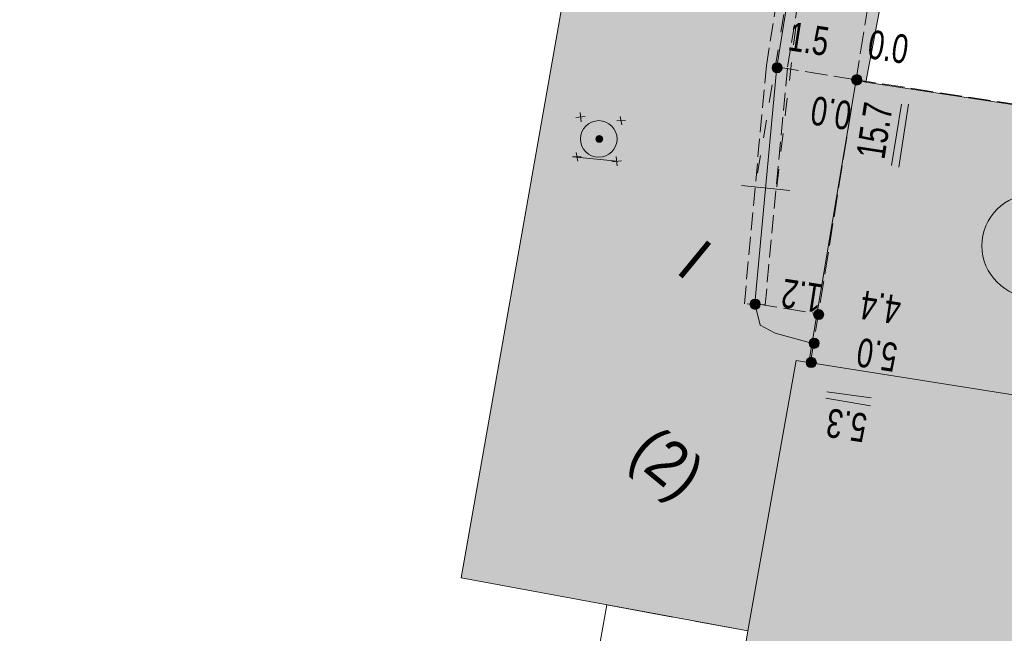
# Model space of a CAD drawing. Header units: metres. Extents: x -740 to 758, y -633 to 854.
# Tile 52 of 256: x -584 to -566, y -33 to -21. Entities that reach past the tile are written whole.
import ezdxf

# ---------------------------------------------------------------- set-up
doc = ezdxf.new("R2010")
doc.units = ezdxf.units.M
doc.header["$MEASUREMENT"] = 0
for name, pattern in [('1248_416', [1.664, 1.248, -0.416]), ('333_125', [0.4576, 0.3328, -0.1248]), ('333_333', [0.6656, 0.3328, -0.3328]), ('416_125', [0.5408, 0.416, -0.1248])]:
    doc.linetypes.add(name, pattern=pattern)
for name, color, linetype in [('Grundkarte.LOVION', 7, 'Continuous'), ('Grundkarte_Text.LOVION', 7, 'Continuous'), ('Strom.LOVION', 7, 'Continuous'), ('StromBemass.LOVION', 7, 'Continuous')]:
    doc.layers.add(name, color=color, linetype=linetype)
doc.styles.add('ERSTELLTER_STIL_1', font='arial.ttf')

msp = doc.modelspace()

# ---------------------------------------------------------------- hatches: boundary and pattern name
at = {"layer": 'Grundkarte.LOVION', "linetype": 'Continuous', "lineweight": 18}
for points in [[(-568.484, -21.031), (-574.207, -19.935), (-576.299, -31.785), (-570.972, -32.771), (-570.074, -27.747), (-569.834, -27.783), (-568.959, -22.525), (-568.777, -22.567)], [(-569.834, -27.783), (-554.493, -30.214), (-553.565, -24.892), (-568.777, -22.567), (-568.959, -22.525)], [(-554.344, -30.229), (-554.493, -30.214), (-569.834, -27.783), (-570.074, -27.747), (-570.972, -32.771), (-574.182, -52.533), (-574.203, -52.623), (-560.776, -54.828), (-558.584, -55.175)]]:
    msp.add_hatch(color=254, dxfattribs=at).paths.add_polyline_path(points)
at = {"layer": 'Strom.LOVION', "linetype": 'Continuous', "lineweight": 18}
for points in [[(-573.577, -23.755), (-573.562, -23.735), (-573.55, -23.713), (-573.541, -23.689), (-573.535, -23.665), (-573.532, -23.64), (-573.532, -23.615), (-573.535, -23.59), (-573.542, -23.565), (-573.551, -23.542), (-573.563, -23.52), (-573.578, -23.5), (-573.595, -23.482), (-573.615, -23.466), (-573.636, -23.452), (-573.659, -23.442), (-573.683, -23.434), (-573.707, -23.429), (-573.732, -23.428), (-573.758, -23.429), (-573.782, -23.434), (-573.806, -23.442), (-573.829, -23.453), (-573.85, -23.466), (-573.869, -23.482), (-573.886, -23.501), (-573.901, -23.521), (-573.913, -23.543), (-573.922, -23.567), (-573.929, -23.591), (-573.932, -23.616), (-573.931, -23.641), (-573.928, -23.666), (-573.922, -23.69), (-573.913, -23.714), (-573.9, -23.736), (-573.886, -23.756), (-573.868, -23.774), (-573.849, -23.79), (-573.828, -23.804), (-573.805, -23.814), (-573.781, -23.822), (-573.756, -23.827), (-573.731, -23.828), (-573.706, -23.826), (-573.681, -23.822), (-573.658, -23.814), (-573.635, -23.803), (-573.614, -23.789), (-573.594, -23.773)], [(-573.577, -23.755), (-573.562, -23.735), (-573.55, -23.713), (-573.541, -23.689), (-573.535, -23.665), (-573.532, -23.64), (-573.532, -23.615), (-573.535, -23.59), (-573.542, -23.565), (-573.551, -23.542), (-573.563, -23.52), (-573.578, -23.5), (-573.595, -23.482), (-573.615, -23.466), (-573.636, -23.452), (-573.659, -23.442), (-573.683, -23.434), (-573.707, -23.429), (-573.732, -23.428), (-573.758, -23.429), (-573.782, -23.434), (-573.806, -23.442), (-573.829, -23.453), (-573.85, -23.466), (-573.869, -23.482), (-573.886, -23.501), (-573.901, -23.521), (-573.913, -23.543), (-573.922, -23.567), (-573.929, -23.591), (-573.932, -23.616), (-573.931, -23.641), (-573.928, -23.666), (-573.922, -23.69), (-573.913, -23.714), (-573.9, -23.736), (-573.886, -23.756), (-573.868, -23.774), (-573.849, -23.79), (-573.828, -23.804), (-573.805, -23.814), (-573.781, -23.822), (-573.756, -23.827), (-573.731, -23.828), (-573.706, -23.826), (-573.681, -23.822), (-573.658, -23.814), (-573.635, -23.803), (-573.614, -23.789), (-573.594, -23.773)], [(-573.674, -23.67), (-573.669, -23.663), (-573.665, -23.655), (-573.662, -23.647), (-573.659, -23.638), (-573.658, -23.629), (-573.658, -23.62), (-573.659, -23.611), (-573.662, -23.603), (-573.665, -23.594), (-573.669, -23.586), (-573.675, -23.579), (-573.681, -23.573), (-573.688, -23.567), (-573.695, -23.562), (-573.703, -23.558), (-573.712, -23.556), (-573.721, -23.554), (-573.73, -23.553), (-573.739, -23.554), (-573.748, -23.556), (-573.756, -23.559), (-573.764, -23.562), (-573.772, -23.567), (-573.779, -23.573), (-573.785, -23.58), (-573.79, -23.587), (-573.794, -23.595), (-573.798, -23.603), (-573.8, -23.612), (-573.801, -23.621), (-573.801, -23.63), (-573.8, -23.638), (-573.797, -23.647), (-573.794, -23.655), (-573.79, -23.663), (-573.784, -23.671), (-573.778, -23.677), (-573.771, -23.683), (-573.764, -23.688), (-573.756, -23.691), (-573.747, -23.694), (-573.738, -23.696), (-573.729, -23.696), (-573.72, -23.696), (-573.712, -23.694), (-573.703, -23.691), (-573.695, -23.687), (-573.687, -23.683), (-573.68, -23.677)], [(-573.674, -23.67), (-573.669, -23.663), (-573.665, -23.655), (-573.662, -23.647), (-573.659, -23.638), (-573.658, -23.629), (-573.658, -23.62), (-573.659, -23.611), (-573.662, -23.603), (-573.665, -23.594), (-573.669, -23.586), (-573.675, -23.579), (-573.681, -23.573), (-573.688, -23.567), (-573.695, -23.562), (-573.703, -23.558), (-573.712, -23.556), (-573.721, -23.554), (-573.73, -23.553), (-573.739, -23.554), (-573.748, -23.556), (-573.756, -23.559), (-573.764, -23.562), (-573.772, -23.567), (-573.779, -23.573), (-573.785, -23.58), (-573.79, -23.587), (-573.794, -23.595), (-573.798, -23.603), (-573.8, -23.612), (-573.801, -23.621), (-573.801, -23.63), (-573.8, -23.638), (-573.797, -23.647), (-573.794, -23.655), (-573.79, -23.663), (-573.784, -23.671), (-573.778, -23.677), (-573.771, -23.683), (-573.764, -23.688), (-573.756, -23.691), (-573.747, -23.694), (-573.738, -23.696), (-573.729, -23.696), (-573.72, -23.696), (-573.712, -23.694), (-573.703, -23.691), (-573.695, -23.687), (-573.687, -23.683), (-573.68, -23.677)]]:
    msp.add_hatch(color=150, dxfattribs=at).paths.add_polyline_path(points)
at = {"layer": 'Strom.LOVION', "linetype": 'Continuous', "lineweight": 13}
msp.add_hatch(color=7, dxfattribs=at).paths.add_polyline_path([(-569.862, -27.948), (-569.621, -26.935), (-569.835, -26.867), (-570.089, -27.897)])
at = {"layer": 'StromBemass.LOVION', "linetype": 'Continuous', "lineweight": 13}
for points in [[(-570.355, -22.359), (-570.348, -22.35), (-570.342, -22.34), (-570.338, -22.329), (-570.335, -22.318), (-570.334, -22.306), (-570.334, -22.294), (-570.335, -22.283), (-570.338, -22.272), (-570.343, -22.261), (-570.348, -22.251), (-570.355, -22.241), (-570.363, -22.233), (-570.372, -22.225), (-570.382, -22.219), (-570.393, -22.214), (-570.404, -22.211), (-570.415, -22.209), (-570.427, -22.208), (-570.438, -22.209), (-570.45, -22.211), (-570.461, -22.214), (-570.471, -22.219), (-570.481, -22.226), (-570.49, -22.233), (-570.498, -22.242), (-570.505, -22.251), (-570.51, -22.261), (-570.515, -22.272), (-570.517, -22.283), (-570.519, -22.295), (-570.519, -22.307), (-570.517, -22.318), (-570.514, -22.329), (-570.51, -22.34), (-570.504, -22.35), (-570.498, -22.36), (-570.49, -22.368), (-570.481, -22.376), (-570.471, -22.382), (-570.46, -22.387), (-570.449, -22.39), (-570.438, -22.392), (-570.426, -22.393), (-570.414, -22.392), (-570.403, -22.39), (-570.392, -22.386), (-570.381, -22.381), (-570.372, -22.375), (-570.363, -22.368)], [(-568.874, -22.587), (-568.867, -22.577), (-568.861, -22.567), (-568.857, -22.556), (-568.854, -22.544), (-568.853, -22.532), (-568.853, -22.521), (-568.854, -22.509), (-568.857, -22.497), (-568.862, -22.486), (-568.867, -22.476), (-568.874, -22.466), (-568.883, -22.458), (-568.892, -22.45), (-568.902, -22.444), (-568.912, -22.439), (-568.924, -22.435), (-568.935, -22.433), (-568.947, -22.432), (-568.959, -22.433), (-568.971, -22.435), (-568.982, -22.439), (-568.993, -22.444), (-569.003, -22.451), (-569.012, -22.458), (-569.02, -22.467), (-569.027, -22.477), (-569.032, -22.487), (-569.037, -22.498), (-569.04, -22.509), (-569.041, -22.521), (-569.041, -22.533), (-569.04, -22.545), (-569.037, -22.556), (-569.032, -22.567), (-569.026, -22.578), (-569.019, -22.587), (-569.011, -22.596), (-569.002, -22.603), (-568.992, -22.61), (-568.981, -22.615), (-568.97, -22.618), (-568.958, -22.62), (-568.947, -22.621), (-568.935, -22.62), (-568.923, -22.618), (-568.912, -22.614), (-568.901, -22.609), (-568.891, -22.603), (-568.882, -22.595)], [(-568.874, -22.587), (-568.867, -22.577), (-568.861, -22.567), (-568.857, -22.556), (-568.854, -22.544), (-568.853, -22.532), (-568.853, -22.521), (-568.854, -22.509), (-568.857, -22.497), (-568.862, -22.486), (-568.867, -22.476), (-568.874, -22.466), (-568.883, -22.458), (-568.892, -22.45), (-568.902, -22.444), (-568.912, -22.439), (-568.924, -22.435), (-568.935, -22.433), (-568.947, -22.432), (-568.959, -22.433), (-568.971, -22.435), (-568.982, -22.439), (-568.993, -22.444), (-569.003, -22.451), (-569.012, -22.458), (-569.02, -22.467), (-569.027, -22.477), (-569.032, -22.487), (-569.037, -22.498), (-569.04, -22.509), (-569.041, -22.521), (-569.041, -22.533), (-569.04, -22.545), (-569.037, -22.556), (-569.032, -22.567), (-569.026, -22.578), (-569.019, -22.587), (-569.011, -22.596), (-569.002, -22.603), (-568.992, -22.61), (-568.981, -22.615), (-568.97, -22.618), (-568.958, -22.62), (-568.947, -22.621), (-568.935, -22.62), (-568.923, -22.618), (-568.912, -22.614), (-568.901, -22.609), (-568.891, -22.603), (-568.882, -22.595)], [(-568.874, -22.581), (-568.867, -22.572), (-568.861, -22.561), (-568.857, -22.55), (-568.854, -22.539), (-568.853, -22.527), (-568.853, -22.515), (-568.854, -22.504), (-568.857, -22.492), (-568.861, -22.481), (-568.867, -22.471), (-568.874, -22.461), (-568.882, -22.453), (-568.891, -22.445), (-568.901, -22.439), (-568.912, -22.434), (-568.923, -22.431), (-568.935, -22.428), (-568.947, -22.428), (-568.958, -22.428), (-568.97, -22.431), (-568.981, -22.434), (-568.992, -22.439), (-569.002, -22.446), (-569.011, -22.453), (-569.019, -22.462), (-569.026, -22.471), (-569.031, -22.482), (-569.036, -22.493), (-569.039, -22.504), (-569.04, -22.516), (-569.04, -22.528), (-569.038, -22.539), (-569.035, -22.551), (-569.031, -22.562), (-569.025, -22.572), (-569.018, -22.582), (-569.01, -22.59), (-569.001, -22.598), (-568.991, -22.604), (-568.981, -22.609), (-568.969, -22.613), (-568.958, -22.615), (-568.946, -22.615), (-568.934, -22.615), (-568.923, -22.612), (-568.911, -22.609), (-568.901, -22.604), (-568.891, -22.597), (-568.882, -22.59)], [(-568.871, -22.584), (-568.865, -22.574), (-568.859, -22.564), (-568.855, -22.553), (-568.852, -22.541), (-568.85, -22.53), (-568.85, -22.518), (-568.852, -22.506), (-568.855, -22.495), (-568.859, -22.484), (-568.865, -22.474), (-568.872, -22.464), (-568.88, -22.455), (-568.889, -22.448), (-568.899, -22.442), (-568.91, -22.437), (-568.921, -22.433), (-568.933, -22.431), (-568.944, -22.43), (-568.956, -22.431), (-568.968, -22.433), (-568.979, -22.437), (-568.99, -22.442), (-568.999, -22.448), (-569.009, -22.456), (-569.017, -22.464), (-569.023, -22.474), (-569.029, -22.484), (-569.033, -22.495), (-569.036, -22.507), (-569.038, -22.519), (-569.038, -22.53), (-569.036, -22.542), (-569.033, -22.553), (-569.029, -22.564), (-569.023, -22.575), (-569.016, -22.584), (-569.008, -22.593), (-568.999, -22.6), (-568.989, -22.607), (-568.978, -22.612), (-568.967, -22.615), (-568.955, -22.617), (-568.944, -22.618), (-568.932, -22.617), (-568.92, -22.615), (-568.909, -22.611), (-568.898, -22.606), (-568.889, -22.6), (-568.879, -22.592)], [(-570.762, -26.759), (-570.755, -26.749), (-570.749, -26.738), (-570.745, -26.727), (-570.742, -26.716), (-570.74, -26.704), (-570.74, -26.692), (-570.742, -26.68), (-570.745, -26.669), (-570.749, -26.658), (-570.755, -26.647), (-570.762, -26.638), (-570.77, -26.629), (-570.78, -26.621), (-570.79, -26.615), (-570.8, -26.61), (-570.812, -26.606), (-570.824, -26.604), (-570.835, -26.603), (-570.847, -26.604), (-570.859, -26.606), (-570.87, -26.61), (-570.881, -26.615), (-570.891, -26.622), (-570.9, -26.629), (-570.908, -26.638), (-570.915, -26.648), (-570.921, -26.658), (-570.925, -26.669), (-570.928, -26.681), (-570.93, -26.693), (-570.93, -26.705), (-570.928, -26.716), (-570.925, -26.728), (-570.921, -26.739), (-570.915, -26.749), (-570.908, -26.759), (-570.9, -26.768), (-570.891, -26.775), (-570.881, -26.782), (-570.87, -26.787), (-570.858, -26.79), (-570.847, -26.792), (-570.835, -26.793), (-570.823, -26.792), (-570.811, -26.79), (-570.8, -26.786), (-570.789, -26.781), (-570.779, -26.775), (-570.77, -26.767)], [(-569.582, -26.95), (-569.575, -26.94), (-569.57, -26.93), (-569.565, -26.919), (-569.563, -26.908), (-569.561, -26.896), (-569.561, -26.884), (-569.563, -26.873), (-569.566, -26.861), (-569.57, -26.851), (-569.576, -26.84), (-569.582, -26.831), (-569.591, -26.822), (-569.6, -26.815), (-569.609, -26.809), (-569.62, -26.804), (-569.631, -26.8), (-569.643, -26.798), (-569.654, -26.797), (-569.666, -26.798), (-569.678, -26.8), (-569.689, -26.804), (-569.699, -26.809), (-569.709, -26.815), (-569.718, -26.823), (-569.726, -26.831), (-569.733, -26.841), (-569.739, -26.851), (-569.743, -26.862), (-569.746, -26.873), (-569.747, -26.885), (-569.747, -26.897), (-569.746, -26.908), (-569.743, -26.92), (-569.738, -26.931), (-569.733, -26.941), (-569.726, -26.95), (-569.718, -26.959), (-569.709, -26.966), (-569.699, -26.972), (-569.688, -26.977), (-569.677, -26.981), (-569.666, -26.983), (-569.654, -26.984), (-569.642, -26.983), (-569.631, -26.981), (-569.62, -26.977), (-569.609, -26.972), (-569.599, -26.966), (-569.59, -26.958)], [(-569.664, -27.484), (-569.657, -27.474), (-569.651, -27.464), (-569.647, -27.453), (-569.644, -27.441), (-569.642, -27.43), (-569.642, -27.418), (-569.644, -27.406), (-569.647, -27.395), (-569.651, -27.384), (-569.657, -27.373), (-569.664, -27.364), (-569.672, -27.355), (-569.681, -27.348), (-569.691, -27.341), (-569.702, -27.336), (-569.713, -27.333), (-569.725, -27.33), (-569.737, -27.33), (-569.749, -27.33), (-569.76, -27.333), (-569.772, -27.336), (-569.782, -27.341), (-569.792, -27.348), (-569.801, -27.355), (-569.81, -27.364), (-569.816, -27.374), (-569.822, -27.384), (-569.826, -27.395), (-569.829, -27.407), (-569.831, -27.418), (-569.831, -27.43), (-569.829, -27.442), (-569.826, -27.453), (-569.822, -27.464), (-569.816, -27.475), (-569.809, -27.484), (-569.801, -27.493), (-569.792, -27.501), (-569.782, -27.507), (-569.771, -27.512), (-569.76, -27.515), (-569.748, -27.518), (-569.736, -27.518), (-569.725, -27.518), (-569.713, -27.515), (-569.702, -27.512), (-569.691, -27.507), (-569.681, -27.5), (-569.672, -27.493)], [(-569.664, -27.484), (-569.657, -27.474), (-569.651, -27.464), (-569.647, -27.453), (-569.644, -27.441), (-569.642, -27.43), (-569.642, -27.418), (-569.644, -27.406), (-569.647, -27.395), (-569.651, -27.384), (-569.657, -27.373), (-569.664, -27.364), (-569.672, -27.355), (-569.681, -27.348), (-569.691, -27.341), (-569.702, -27.336), (-569.713, -27.333), (-569.725, -27.33), (-569.737, -27.33), (-569.749, -27.33), (-569.76, -27.333), (-569.772, -27.336), (-569.782, -27.341), (-569.792, -27.348), (-569.801, -27.355), (-569.81, -27.364), (-569.816, -27.374), (-569.822, -27.384), (-569.826, -27.395), (-569.829, -27.407), (-569.831, -27.418), (-569.831, -27.43), (-569.829, -27.442), (-569.826, -27.453), (-569.822, -27.464), (-569.816, -27.475), (-569.809, -27.484), (-569.801, -27.493), (-569.792, -27.501), (-569.782, -27.507), (-569.771, -27.512), (-569.76, -27.515), (-569.748, -27.518), (-569.736, -27.518), (-569.725, -27.518), (-569.713, -27.515), (-569.702, -27.512), (-569.691, -27.507), (-569.681, -27.5), (-569.672, -27.493)], [(-569.719, -27.84), (-569.712, -27.83), (-569.706, -27.82), (-569.702, -27.809), (-569.699, -27.797), (-569.697, -27.785), (-569.697, -27.773), (-569.699, -27.762), (-569.702, -27.75), (-569.706, -27.739), (-569.712, -27.729), (-569.719, -27.719), (-569.727, -27.71), (-569.736, -27.703), (-569.746, -27.697), (-569.757, -27.692), (-569.768, -27.688), (-569.78, -27.686), (-569.792, -27.685), (-569.804, -27.686), (-569.816, -27.688), (-569.827, -27.692), (-569.838, -27.697), (-569.848, -27.703), (-569.857, -27.711), (-569.865, -27.72), (-569.872, -27.729), (-569.878, -27.74), (-569.882, -27.751), (-569.885, -27.762), (-569.886, -27.774), (-569.886, -27.786), (-569.885, -27.798), (-569.882, -27.809), (-569.877, -27.82), (-569.872, -27.831), (-569.865, -27.84), (-569.856, -27.849), (-569.847, -27.856), (-569.837, -27.863), (-569.826, -27.868), (-569.815, -27.871), (-569.803, -27.874), (-569.791, -27.874), (-569.78, -27.874), (-569.768, -27.871), (-569.757, -27.868), (-569.746, -27.863), (-569.736, -27.856), (-569.727, -27.849)]]:
    msp.add_hatch(color=7, dxfattribs=at).paths.add_polyline_path(points)

# ---------------------------------------------------------------- linework, layer by layer
at = {"layer": 'Grundkarte.LOVION', "color": 8, "linetype": 'Continuous', "lineweight": 18}
for points in [[(-568.484, -21.031), (-568.777, -22.567), (-568.959, -22.525), (-569.834, -27.783), (-570.074, -27.747), (-570.972, -32.771), (-576.299, -31.785), (-574.207, -19.935)], [(-569.834, -27.783), (-568.959, -22.525), (-568.777, -22.567), (-553.565, -24.892), (-554.493, -30.214)], [(-554.344, -30.229), (-558.584, -55.175), (-560.776, -54.828), (-574.203, -52.623), (-574.182, -52.533), (-570.972, -32.771), (-570.074, -27.747), (-569.834, -27.783), (-554.493, -30.214)]]:
    msp.add_lwpolyline(points, close=True, dxfattribs=at)
at = {"layer": 'Grundkarte.LOVION', "color": 8, "linetype": '1248_416', "lineweight": 18}
msp.add_lwpolyline([(-571.927, -38.716), (-574.663, -38.245), (-573.59, -32.288), (-570.972, -32.771)], close=True, dxfattribs=at)
at = {"layer": 'Strom.LOVION', "color": 5, "linetype": 'Continuous', "lineweight": 18}
msp.add_lwpolyline([(-569.735, -27.433), (-570.463, -27.239), (-570.744, -27.089), (-570.843, -26.685), (-570.43, -22.285), (-569.429, -16.054), (-569.553, -15.844), (-569.898, -15.642), (-584.341, -13.167), (-584.499, -14.276)], dxfattribs=at)
at = {"layer": 'Strom.LOVION', "color": 7, "linetype": '333_125', "lineweight": 13}
msp.add_lwpolyline([(-570.648, -26.71), (-571.034, -26.689), (-570.625, -22.26), (-569.639, -16.016), (-569.234, -16.079), (-570.236, -22.31)], close=True, dxfattribs=at)
at = {"layer": 'Strom.LOVION', "color": 9, "linetype": '333_333', "lineweight": 18}
msp.add_lwpolyline([(-570.434, -24.517), (-569.429, -16.054), (-570.823, -24.466)], dxfattribs=at)
at = {"layer": 'Strom.LOVION', "color": 250, "linetype": 'Continuous', "lineweight": 18}
for points in [[(-574.166, -23.226), (-573.99, -23.209)], [(-574.087, -23.13), (-574.069, -23.306)], [(-573.34, -23.205), (-573.31, -23.364)], [(-573.406, -23.285), (-573.244, -23.284)], [(-574.227, -23.957), (-574.065, -23.955)], [(-574.161, -23.876), (-574.131, -24.036)], [(-573.415, -23.951), (-573.398, -24.127)], [(-573.494, -24.047), (-573.319, -24.03)]]:
    msp.add_lwpolyline(points, dxfattribs=at)
at = {"layer": 'Strom.LOVION', "color": 7, "linetype": 'Continuous', "lineweight": 13}
for points in [[(-574.153, -23.964), (-573.407, -24.039)], [(-570.191, -24.582), (-571.087, -24.492)]]:
    msp.add_lwpolyline(points, dxfattribs=at)
msp.add_circle((-573.74, -23.624), 0.34, dxfattribs=at)
at = {"layer": 'Strom.LOVION', "color": 1, "linetype": 'Continuous', "lineweight": 18}
msp.add_circle((-565.661, -25.611), 0.96, dxfattribs=at)
at = {"layer": 'StromBemass.LOVION', "color": 7, "linetype": '416_125', "lineweight": 13}
for points in [[(-569.429, -16.054), (-567.957, -16.294), (-568.959, -22.525), (-570.43, -22.285)], [(-552.422, -18.293), (-552.462, -18.637), (-553.549, -24.905), (-558.441, -24.142), (-568.959, -22.525)], [(-568.959, -22.525), (-569.804, -27.78)], [(-570.843, -26.685), (-569.656, -26.879)]]:
    msp.add_lwpolyline(points, dxfattribs=at)
at = {"layer": 'StromBemass.LOVION', "color": 7, "linetype": 'Continuous', "lineweight": 13}
for points in [[(-568.301, -24.116), (-568.117, -22.975)], [(-568.165, -24.147), (-567.984, -22.977)], [(-568.676, -28.438), (-569.5, -28.327)], [(-568.691, -28.588), (-569.518, -28.447)]]:
    msp.add_lwpolyline(points, dxfattribs=at)
for centre, radius in [((-570.426, -22.3), 0.0926), ((-568.947, -22.527), 0.0944), ((-568.947, -22.527), 0.0944), ((-568.946, -22.522), 0.0939), ((-568.944, -22.524), 0.0939), ((-570.835, -26.698), 0.0949), ((-569.654, -26.891), 0.0933), ((-569.737, -27.424), 0.0944), ((-569.737, -27.424), 0.0944), ((-569.792, -27.78), 0.0947)]:
    msp.add_circle(centre, radius, dxfattribs=at)

# ---------------------------------------------------------------- texts
at = {"layer": 'Grundkarte_Text.LOVION', "color": 7, "linetype": 'Continuous', "lineweight": 13, "char_height": 0.83073, "attachment_point": 7, "rotation": 320.584, "style": 'ERSTELLTER_STIL_1'}
for s, insert in [('{\\A1;\\W0.89451x;I}', (-572.33, -26.095)), ('{\\A1;\\W0.89450x;(2)}', (-573.369, -29.745))]:
    msp.add_mtext(s, dxfattribs=dict(at, insert=insert))
at = {"layer": 'StromBemass.LOVION', "color": 7, "linetype": 'Continuous', "lineweight": 13, "attachment_point": 7, "style": 'ERSTELLTER_STIL_1'}
for s, insert, char_height, rotation in [('{\\A1;\\W0.71559x;1.5}', (-570.245, -21.978), 0.53354, 351.2427), ('{\\A1;\\W0.71558x;0.0}', (-568.769, -22.125), 0.53354, 351.2427), ('{\\A1;\\W0.71557x;0.0}', (-569.015, -22.927), 0.53355, 171.246), ('{\\A1;\\W0.71558x;15.7}', (-568.427, -24.023), 0.53354, 81.2402), ('{\\A1;\\W0.71559x;1.2}', (-569.563, -26.333), 0.53354, 171.2458), ('{\\A1;\\W0.71559x;4.4}', (-568.097, -26.551), 0.53354, 171.2455), ('{\\A1;\\W0.71559x;5.0}', (-568.162, -27.425), 0.53354, 171.2458), ('{\\A1;\\W0.71559x;5.3}', (-568.727, -28.736), 0.53354, 171.2458)]:
    msp.add_mtext(s, dxfattribs=dict(at, insert=insert, char_height=char_height, rotation=rotation))

doc.saveas('drawing.dxf')
